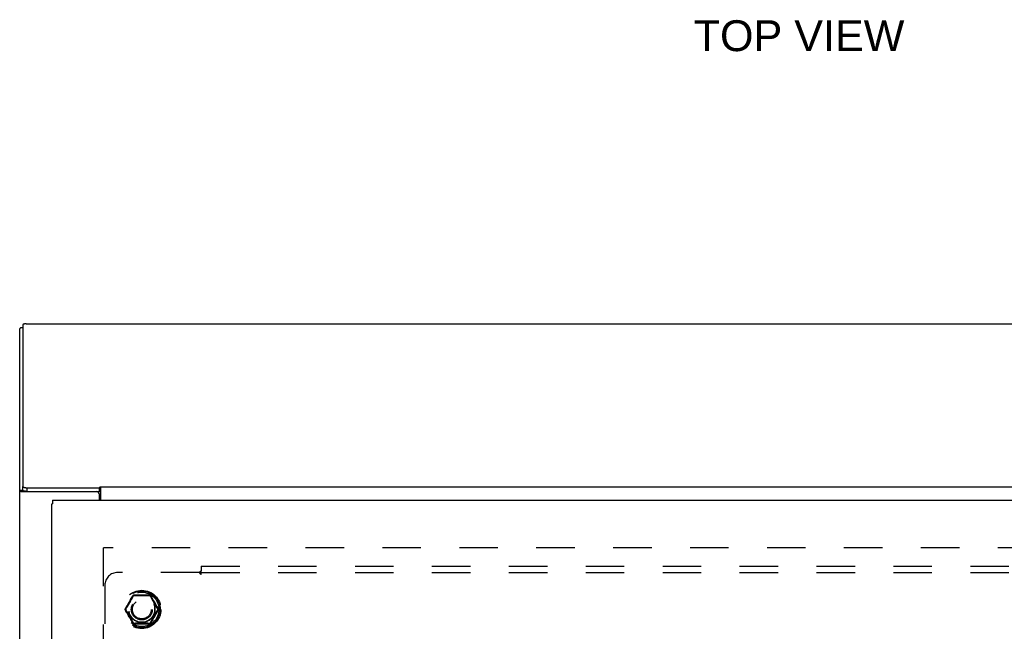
# Model space of a CAD drawing. Header units: inches. Extents: x 0 to 136, y 0 to 88.
# Tile 51 of 60: x 28 to 47, y 58 to 70. Entities that reach past the tile are written whole.
import ezdxf

# ---------------------------------------------------------------- set-up
doc = ezdxf.new("R2010")
doc.units = ezdxf.units.IN
doc.header["$LTSCALE"] = 7.48
doc.header["$MEASUREMENT"] = 0
doc.linetypes.add('HIDDEN', pattern=[0.2, 0.1, -0.1])
doc.layers.get('0').update_dxf_attribs({"linetype": 'CONTINUOUS'})
for name, color, linetype in [('DEFAULT_2', 8, 'HIDDEN'), ('DIMENSIONS', 7, 'CONTINUOUS'), ('DOOR_ASSEMBLY', 7, 'CONTINUOUS'), ('SUBPANEL', 7, 'CONTINUOUS')]:
    doc.layers.add(name, color=color, linetype=linetype)
doc.styles.get("Standard").update_dxf_attribs({"font": 'arial.ttf'})

msp = doc.modelspace()

# ---------------------------------------------------------------- linework, layer by layer
at = {"color": 3, "linetype": 'Continuous'}
for p, q in [((28.297, 24.822), (28.297, 63.826)), ((28.36, 63.909), (28.36, 60.759)), ((28.42, 63.924), (58.174, 63.924)), ((28.44, 60.739), (29.847, 60.739)), ((29.847, 60.739), (29.858, 60.756)), ((29.858, 60.756), (57.111, 60.756)), ((29.874, 60.497), (29.874, 60.756)), ((28.325, 60.665), (29.787, 60.665)), ((29.847, 60.497), (29.847, 60.605))]:
    msp.add_line(p, q, dxfattribs=at)
at = {"color": 7, "linetype": 'Continuous'}
for p, q in [((28.36, 63.844), (28.315, 63.844)), ((28.36, 60.687), (28.36, 60.759)), ((28.44, 60.666), (28.44, 60.739)), ((29.847, 60.666), (29.847, 60.739)), ((28.297, 60.688), (28.36, 60.688)), ((28.44, 60.666), (28.434, 60.666)), ((28.44, 60.666), (29.847, 60.666)), ((28.442, 60.665), (28.442, 60.666))]:
    msp.add_line(p, q, dxfattribs=at)
at = {"color": 3, "linetype": 'Continuous'}
for points in [[(28.42, 63.924), (28.416, 63.924), (28.411, 63.924), (28.407, 63.924), (28.403, 63.924), (28.399, 63.923), (28.395, 63.923), (28.391, 63.923), (28.388, 63.922), (28.384, 63.921), (28.381, 63.921), (28.378, 63.92), (28.375, 63.919), (28.372, 63.918), (28.37, 63.917), (28.367, 63.916), (28.365, 63.915), (28.364, 63.914), (28.362, 63.913), (28.361, 63.912), (28.361, 63.911), (28.36, 63.91), (28.36, 63.909)], [(28.36, 60.759), (28.36, 60.758), (28.361, 60.756), (28.362, 60.755), (28.363, 60.753), (28.365, 60.752), (28.367, 60.751), (28.37, 60.749), (28.373, 60.748), (28.376, 60.747), (28.38, 60.746), (28.383, 60.745), (28.388, 60.744), (28.392, 60.743), (28.397, 60.742), (28.402, 60.741), (28.407, 60.74), (28.412, 60.74), (28.417, 60.739), (28.423, 60.739), (28.429, 60.739), (28.434, 60.739), (28.44, 60.739)], [(29.865, 60.718), (29.863, 60.722), (29.862, 60.724), (29.861, 60.726), (29.859, 60.728), (29.858, 60.73), (29.857, 60.731), (29.855, 60.733), (29.854, 60.735), (29.853, 60.736), (29.851, 60.737), (29.85, 60.737), (29.849, 60.738), (29.848, 60.738), (29.847, 60.739)], [(29.874, 60.706), (29.873, 60.707), (29.872, 60.709), (29.87, 60.71), (29.869, 60.712), (29.868, 60.714), (29.867, 60.716), (29.865, 60.718)], [(28.297, 60.688), (28.297, 60.686), (28.298, 60.683), (28.3, 60.681), (28.302, 60.678), (28.304, 60.676), (28.307, 60.674), (28.311, 60.671), (28.315, 60.669), (28.32, 60.667), (28.325, 60.665)]]:
    msp.add_lwpolyline(points, dxfattribs=at)
at = {"color": 7, "linetype": 'Continuous'}
for points in [[(28.373, 60.676), (28.37, 60.677), (28.367, 60.678), (28.365, 60.68), (28.363, 60.681), (28.362, 60.682), (28.361, 60.684), (28.36, 60.685), (28.36, 60.687)], [(28.38, 60.673), (28.376, 60.674), (28.373, 60.676)], [(28.377, 60.674), (28.377, 60.674), (28.379, 60.671), (28.381, 60.669), (28.383, 60.667), (28.385, 60.665)], [(28.434, 60.666), (28.429, 60.666), (28.423, 60.667), (28.417, 60.667), (28.412, 60.667), (28.407, 60.668), (28.402, 60.669), (28.397, 60.669), (28.392, 60.67), (28.388, 60.671), (28.383, 60.672), (28.38, 60.673)], [(29.874, 60.659), (29.873, 60.659), (29.872, 60.659), (29.871, 60.659), (29.869, 60.659), (29.868, 60.659), (29.867, 60.659), (29.865, 60.659), (29.864, 60.66), (29.863, 60.66), (29.861, 60.661), (29.86, 60.662), (29.859, 60.662), (29.858, 60.663), (29.857, 60.664), (29.855, 60.665), (29.854, 60.665), (29.853, 60.666), (29.852, 60.666), (29.85, 60.666), (29.849, 60.666), (29.848, 60.666), (29.847, 60.666)]]:
    msp.add_lwpolyline(points, dxfattribs=at)
at = {"color": 3, "linetype": 'Continuous'}
msp.add_arc((29.787, 60.605), 0.06, 0, 90, dxfattribs=at)
msp.add_ellipse((28.442, 63.826), major_axis=(0.145, 0), ratio=0.267949, start_param=2.637791, end_param=3.141593, dxfattribs=at)
at = {"layer": 'DEFAULT_2', "color": 8, "linetype": 'HIDDEN'}
for p, q in [((29.922, 59.572), (29.922, 25.922)), ((57.045, 59.572), (29.924, 59.572)), ((30.354, 58.377), (30.509, 58.644)), ((30.466, 58.582), (30.49, 58.623)), ((30.491, 58.597), (30.511, 58.634)), ((30.826, 58.649), (30.518, 58.649)), ((30.833, 58.634), (30.853, 58.599)), ((30.835, 58.644), (30.99, 58.377)), ((30.854, 58.623), (30.888, 58.564)), ((30.425, 58.481), (30.433, 58.495)), ((30.433, 58.495), (30.441, 58.509)), ((30.441, 58.509), (30.449, 58.522)), ((30.468, 58.556), (30.476, 58.57)), ((30.476, 58.57), (30.483, 58.584)), ((30.483, 58.584), (30.491, 58.597)), ((30.853, 58.599), (30.86, 58.585)), ((30.86, 58.585), (30.868, 58.571)), ((30.868, 58.571), (30.875, 58.558)), ((30.875, 58.558), (30.883, 58.544)), ((30.902, 58.51), (30.91, 58.496)), ((30.91, 58.496), (30.919, 58.481)), ((30.919, 58.481), (30.929, 58.464)), ((30.509, 58.099), (30.354, 58.367)), ((30.425, 58.263), (30.415, 58.279)), ((30.434, 58.248), (30.425, 58.263)), ((30.442, 58.234), (30.434, 58.248)), ((30.99, 58.367), (30.835, 58.099)), ((30.903, 58.235), (30.895, 58.221)), ((30.911, 58.248), (30.903, 58.235)), ((30.919, 58.263), (30.911, 58.248)), ((30.49, 58.121), (30.456, 58.179)), ((30.469, 58.186), (30.461, 58.2)), ((30.476, 58.172), (30.469, 58.186)), ((30.484, 58.159), (30.476, 58.172)), ((30.491, 58.145), (30.484, 58.159)), ((30.505, 58.12), (30.491, 58.145)), ((30.826, 58.094), (30.518, 58.094)), ((30.853, 58.146), (30.833, 58.11)), ((30.861, 58.16), (30.853, 58.146)), ((30.878, 58.162), (30.854, 58.121)), ((30.868, 58.174), (30.861, 58.16)), ((30.876, 58.188), (30.868, 58.174))]:
    msp.add_line(p, q, dxfattribs=at)
for points in [[(30.49, 58.623), (30.496, 58.634), (30.503, 58.645)], [(30.503, 58.645), (30.504, 58.647), (30.505, 58.649), (30.507, 58.65), (30.508, 58.652), (30.51, 58.653), (30.512, 58.654), (30.514, 58.654), (30.516, 58.655), (30.518, 58.655), (30.52, 58.655)], [(30.509, 58.644), (30.509, 58.644), (30.508, 58.644), (30.508, 58.644), (30.507, 58.644), (30.506, 58.644), (30.505, 58.645), (30.504, 58.645), (30.503, 58.645)], [(30.516, 58.643), (30.514, 58.643), (30.513, 58.644), (30.512, 58.644), (30.511, 58.645), (30.51, 58.645), (30.51, 58.645), (30.509, 58.645), (30.509, 58.644)], [(30.511, 58.634), (30.513, 58.639), (30.516, 58.643)], [(30.518, 58.649), (30.517, 58.649), (30.517, 58.649), (30.517, 58.648), (30.516, 58.648), (30.516, 58.647), (30.516, 58.646), (30.516, 58.644), (30.516, 58.643)], [(30.516, 58.643), (30.527, 58.643), (30.539, 58.642), (30.553, 58.642), (30.567, 58.642), (30.594, 58.641)], [(30.52, 58.655), (30.52, 58.654), (30.519, 58.653), (30.519, 58.652), (30.519, 58.651), (30.519, 58.65), (30.518, 58.65), (30.518, 58.649), (30.518, 58.649)], [(30.52, 58.655), (30.529, 58.655), (30.54, 58.655), (30.599, 58.655)], [(30.594, 58.641), (30.608, 58.641), (30.621, 58.641), (30.634, 58.64), (30.647, 58.64), (30.66, 58.64), (30.673, 58.64), (30.686, 58.64), (30.698, 58.64), (30.712, 58.64), (30.725, 58.641), (30.738, 58.641), (30.752, 58.641), (30.779, 58.642)], [(30.599, 58.655), (30.613, 58.655), (30.627, 58.655), (30.642, 58.655), (30.657, 58.655), (30.672, 58.655)], [(30.672, 58.655), (30.69, 58.655), (30.707, 58.655), (30.725, 58.655), (30.742, 58.655)], [(30.742, 58.655), (30.773, 58.655), (30.787, 58.655), (30.8, 58.655), (30.813, 58.655), (30.824, 58.655)], [(30.779, 58.642), (30.792, 58.642), (30.805, 58.642), (30.817, 58.643), (30.829, 58.643)], [(30.826, 58.649), (30.826, 58.649), (30.826, 58.65), (30.825, 58.65), (30.825, 58.651), (30.825, 58.652), (30.825, 58.653), (30.824, 58.654), (30.824, 58.655)], [(30.824, 58.655), (30.826, 58.655), (30.828, 58.655), (30.83, 58.654), (30.832, 58.654), (30.834, 58.653), (30.836, 58.652), (30.837, 58.65), (30.839, 58.649), (30.84, 58.647), (30.841, 58.645)], [(30.828, 58.643), (30.828, 58.644), (30.828, 58.646), (30.828, 58.647), (30.828, 58.648), (30.827, 58.648), (30.827, 58.649), (30.827, 58.649), (30.826, 58.649)], [(30.835, 58.644), (30.835, 58.645), (30.834, 58.645), (30.834, 58.645), (30.833, 58.645), (30.832, 58.644), (30.831, 58.644), (30.83, 58.643), (30.828, 58.643)], [(30.829, 58.643), (30.831, 58.639), (30.833, 58.634)], [(30.841, 58.645), (30.84, 58.645), (30.839, 58.645), (30.838, 58.644), (30.837, 58.644), (30.836, 58.644), (30.836, 58.644), (30.835, 58.644), (30.835, 58.644)], [(30.841, 58.645), (30.848, 58.634), (30.854, 58.623)], [(30.35, 58.382), (30.356, 58.392), (30.362, 58.402), (30.376, 58.426)], [(30.359, 58.372), (30.365, 58.381), (30.371, 58.391), (30.377, 58.402), (30.384, 58.413), (30.391, 58.424), (30.398, 58.435), (30.41, 58.455)], [(30.376, 58.426), (30.383, 58.439), (30.391, 58.452), (30.399, 58.466), (30.407, 58.479), (30.414, 58.492), (30.421, 58.504), (30.427, 58.515), (30.434, 58.526), (30.439, 58.536), (30.445, 58.545), (30.45, 58.554), (30.455, 58.564), (30.466, 58.582)], [(30.41, 58.455), (30.415, 58.464), (30.425, 58.481)], [(30.449, 58.522), (30.453, 58.529), (30.457, 58.536), (30.46, 58.543), (30.468, 58.556)], [(30.883, 58.544), (30.887, 58.537), (30.89, 58.531), (30.894, 58.524), (30.902, 58.51)], [(30.888, 58.564), (30.893, 58.555), (30.899, 58.546), (30.904, 58.537), (30.91, 58.527), (30.916, 58.517)], [(30.916, 58.517), (30.929, 58.494), (30.936, 58.481), (30.944, 58.468), (30.952, 58.454), (30.96, 58.44), (30.967, 58.427)], [(30.929, 58.464), (30.934, 58.455), (30.947, 58.435)], [(30.947, 58.435), (30.953, 58.424), (30.96, 58.412), (30.967, 58.401), (30.973, 58.391), (30.979, 58.381), (30.985, 58.372)], [(30.967, 58.427), (30.981, 58.403), (30.988, 58.392), (30.994, 58.382)], [(30.35, 58.362), (30.349, 58.364), (30.349, 58.366), (30.348, 58.368), (30.348, 58.37), (30.348, 58.372), (30.348, 58.374), (30.348, 58.376), (30.349, 58.378), (30.349, 58.38), (30.35, 58.382)], [(30.35, 58.382), (30.351, 58.381), (30.352, 58.38), (30.353, 58.379), (30.354, 58.379), (30.354, 58.378), (30.354, 58.378), (30.355, 58.377), (30.354, 58.377)], [(30.354, 58.367), (30.355, 58.367), (30.354, 58.366), (30.354, 58.366), (30.354, 58.365), (30.353, 58.364), (30.352, 58.364), (30.351, 58.363), (30.35, 58.362)], [(30.377, 58.317), (30.363, 58.341), (30.356, 58.352), (30.35, 58.362)], [(30.354, 58.377), (30.354, 58.377), (30.355, 58.376), (30.355, 58.376), (30.355, 58.375), (30.356, 58.374), (30.357, 58.373), (30.358, 58.373), (30.359, 58.372)], [(30.359, 58.372), (30.358, 58.371), (30.357, 58.37), (30.356, 58.37), (30.355, 58.369), (30.355, 58.368), (30.355, 58.368), (30.354, 58.367), (30.354, 58.367)], [(30.397, 58.309), (30.391, 58.32), (30.384, 58.331), (30.377, 58.342), (30.371, 58.353), (30.365, 58.363), (30.359, 58.372)], [(30.428, 58.227), (30.415, 58.25), (30.408, 58.263), (30.4, 58.276), (30.392, 58.29), (30.384, 58.303), (30.377, 58.317)], [(30.415, 58.279), (30.41, 58.289), (30.397, 58.309)], [(30.456, 58.179), (30.451, 58.188), (30.445, 58.198), (30.44, 58.207), (30.434, 58.217), (30.428, 58.227)], [(30.461, 58.2), (30.457, 58.206), (30.454, 58.213), (30.45, 58.22), (30.442, 58.234)], [(30.895, 58.221), (30.891, 58.215), (30.887, 58.208), (30.884, 58.201), (30.876, 58.188)], [(30.994, 58.362), (30.988, 58.352), (30.982, 58.341), (30.975, 58.33), (30.968, 58.318), (30.961, 58.305), (30.953, 58.292), (30.945, 58.278), (30.937, 58.265), (30.93, 58.252), (30.923, 58.24), (30.917, 58.229), (30.911, 58.218), (30.905, 58.208), (30.899, 58.199), (30.894, 58.189), (30.889, 58.18), (30.878, 58.162)], [(30.934, 58.289), (30.929, 58.279), (30.919, 58.263)], [(30.985, 58.372), (30.979, 58.363), (30.973, 58.353), (30.967, 58.342), (30.96, 58.331), (30.953, 58.32), (30.946, 58.309), (30.934, 58.289)], [(30.985, 58.372), (30.986, 58.373), (30.987, 58.373), (30.988, 58.374), (30.989, 58.375), (30.989, 58.376), (30.989, 58.376), (30.99, 58.377), (30.99, 58.377)], [(30.99, 58.367), (30.99, 58.367), (30.989, 58.368), (30.989, 58.368), (30.989, 58.369), (30.988, 58.37), (30.987, 58.37), (30.986, 58.371), (30.985, 58.372)], [(30.99, 58.377), (30.989, 58.377), (30.99, 58.378), (30.99, 58.378), (30.99, 58.379), (30.991, 58.379), (30.992, 58.38), (30.993, 58.381), (30.994, 58.382)], [(30.994, 58.362), (30.993, 58.363), (30.992, 58.364), (30.991, 58.364), (30.99, 58.365), (30.99, 58.366), (30.99, 58.366), (30.989, 58.367), (30.99, 58.367)], [(30.994, 58.382), (30.995, 58.38), (30.995, 58.378), (30.996, 58.376), (30.996, 58.374), (30.996, 58.372), (30.996, 58.37), (30.996, 58.368), (30.995, 58.366), (30.995, 58.364), (30.994, 58.362)], [(30.503, 58.098), (30.496, 58.11), (30.49, 58.121)], [(30.503, 58.098), (30.504, 58.099), (30.505, 58.099), (30.506, 58.099), (30.507, 58.1), (30.508, 58.1), (30.508, 58.1), (30.509, 58.1), (30.509, 58.099)], [(30.52, 58.088), (30.518, 58.089), (30.516, 58.089), (30.514, 58.089), (30.512, 58.09), (30.51, 58.091), (30.508, 58.092), (30.507, 58.093), (30.505, 58.095), (30.504, 58.097), (30.503, 58.098)], [(30.516, 58.101), (30.513, 58.105), (30.511, 58.11), (30.508, 58.115), (30.505, 58.12)], [(30.509, 58.099), (30.509, 58.099), (30.51, 58.099), (30.51, 58.099), (30.511, 58.099), (30.512, 58.099), (30.513, 58.1), (30.514, 58.1), (30.516, 58.101)], [(30.565, 58.102), (30.552, 58.102), (30.539, 58.101), (30.527, 58.101), (30.516, 58.101)], [(30.516, 58.101), (30.516, 58.099), (30.516, 58.098), (30.516, 58.097), (30.516, 58.096), (30.517, 58.095), (30.517, 58.095), (30.517, 58.094), (30.518, 58.094)], [(30.518, 58.094), (30.518, 58.094), (30.518, 58.094), (30.519, 58.093), (30.519, 58.093), (30.519, 58.092), (30.519, 58.091), (30.52, 58.09), (30.52, 58.088)], [(30.602, 58.088), (30.571, 58.088), (30.557, 58.088), (30.544, 58.088), (30.531, 58.089), (30.52, 58.088)], [(30.75, 58.103), (30.736, 58.103), (30.723, 58.103), (30.71, 58.103), (30.697, 58.103), (30.684, 58.103), (30.671, 58.103), (30.659, 58.103), (30.646, 58.103), (30.633, 58.103), (30.619, 58.103), (30.606, 58.103), (30.592, 58.103), (30.565, 58.102)], [(30.672, 58.088), (30.654, 58.088), (30.637, 58.088), (30.619, 58.088), (30.602, 58.088)], [(30.745, 58.088), (30.731, 58.088), (30.717, 58.088), (30.702, 58.088), (30.687, 58.088), (30.672, 58.088)], [(30.824, 58.088), (30.815, 58.088), (30.804, 58.088), (30.745, 58.088)], [(30.829, 58.101), (30.817, 58.101), (30.805, 58.101), (30.791, 58.102), (30.777, 58.102), (30.75, 58.103)], [(30.841, 58.098), (30.84, 58.097), (30.839, 58.095), (30.837, 58.093), (30.836, 58.092), (30.834, 58.091), (30.832, 58.09), (30.83, 58.089), (30.828, 58.089), (30.826, 58.089), (30.824, 58.088)], [(30.824, 58.088), (30.824, 58.09), (30.825, 58.091), (30.825, 58.092), (30.825, 58.093), (30.825, 58.093), (30.826, 58.094), (30.826, 58.094), (30.826, 58.094)], [(30.826, 58.094), (30.827, 58.094), (30.827, 58.095), (30.827, 58.095), (30.828, 58.096), (30.828, 58.097), (30.828, 58.098), (30.828, 58.099), (30.828, 58.101)], [(30.828, 58.101), (30.83, 58.1), (30.831, 58.1), (30.832, 58.099), (30.833, 58.099), (30.834, 58.099), (30.834, 58.099), (30.835, 58.099), (30.835, 58.099)], [(30.833, 58.11), (30.831, 58.105), (30.829, 58.101)], [(30.835, 58.099), (30.835, 58.1), (30.836, 58.1), (30.836, 58.1), (30.837, 58.1), (30.838, 58.099), (30.839, 58.099), (30.84, 58.099), (30.841, 58.098)], [(30.854, 58.121), (30.848, 58.11), (30.841, 58.098)]]:
    msp.add_lwpolyline(points, dxfattribs=at)
for radius in [0.372, 0.356, 0.334, 0.256, 0.204, 0.183]:
    msp.add_circle((30.672, 58.372), radius, dxfattribs=at)
for centre, start, end in [((30.518, 58.639), 90.0113, 149.988), ((30.826, 58.639), 30.0108, 89.9876), ((30.363, 58.372), 150.0117, 209.9873), ((30.981, 58.372), 330.0117, 29.9873), ((30.518, 58.104), 210.0108, 269.9876), ((30.826, 58.104), 270.0113, 329.988)]:
    msp.add_arc(centre, 0.01, start, end, dxfattribs=at)
at = {"layer": 'DOOR_ASSEMBLY', "color": 3, "linetype": 'Continuous'}
for p, q in [((28.922, 25.072), (28.922, 60.422)), ((28.935, 60.497), (58.034, 60.497))]:
    msp.add_line(p, q, dxfattribs=at)
at = {"layer": 'DOOR_ASSEMBLY', "color": 7, "linetype": 'Continuous'}
for p in [(28.922, 60.422), (28.935, 60.497)]:
    msp.add_line(p, (28.935, 60.422), dxfattribs=at)
at = {"layer": 'SUBPANEL', "color": 8, "linetype": 'HIDDEN'}
for p, q in [((31.828, 59.216), (31.828, 59.129)), ((31.828, 59.216), (54.766, 59.216)), ((31.793, 59.091), (30.203, 59.091)), ((31.807, 59.105), (31.803, 59.102)), ((31.811, 59.109), (31.807, 59.105)), ((31.828, 59.05), (31.828, 59.129)), ((31.828, 59.091), (54.766, 59.091)), ((29.953, 58.841), (29.953, 57.251))]:
    msp.add_line(p, q, dxfattribs=at)
for points in [[(31.803, 59.102), (31.802, 59.1), (31.8, 59.098), (31.798, 59.096), (31.797, 59.095), (31.795, 59.093), (31.794, 59.092), (31.793, 59.091)], [(31.803, 59.076), (31.802, 59.078), (31.8, 59.081), (31.799, 59.082), (31.798, 59.084), (31.796, 59.086), (31.795, 59.088), (31.794, 59.089), (31.793, 59.091)], [(31.828, 59.05), (31.827, 59.05), (31.825, 59.051), (31.824, 59.052), (31.823, 59.052), (31.821, 59.053), (31.82, 59.054), (31.819, 59.055), (31.817, 59.056), (31.816, 59.057), (31.815, 59.059), (31.813, 59.06), (31.812, 59.062), (31.811, 59.063), (31.81, 59.065), (31.809, 59.067), (31.808, 59.069), (31.806, 59.07), (31.805, 59.072), (31.803, 59.076)], [(31.828, 59.129), (31.827, 59.127), (31.825, 59.125), (31.824, 59.124), (31.823, 59.122), (31.821, 59.12), (31.82, 59.118), (31.818, 59.117), (31.817, 59.115), (31.816, 59.114), (31.814, 59.112), (31.813, 59.111), (31.811, 59.109)]]:
    msp.add_lwpolyline(points, dxfattribs=at)
msp.add_circle((30.672, 58.372), 0.25, dxfattribs=at)
msp.add_arc((30.203, 58.841), 0.25, 90, 180, dxfattribs=at)

# ---------------------------------------------------------------- texts
at = {"layer": 'DIMENSIONS', "color": 2, "linetype": 'Continuous', "insert": (43.455, 69.827), "char_height": 0.6, "width": 4.08848, "attachment_point": 2, "line_spacing_factor": 0.9}
msp.add_mtext('TOP VIEW', dxfattribs=at)

doc.saveas('drawing.dxf')
